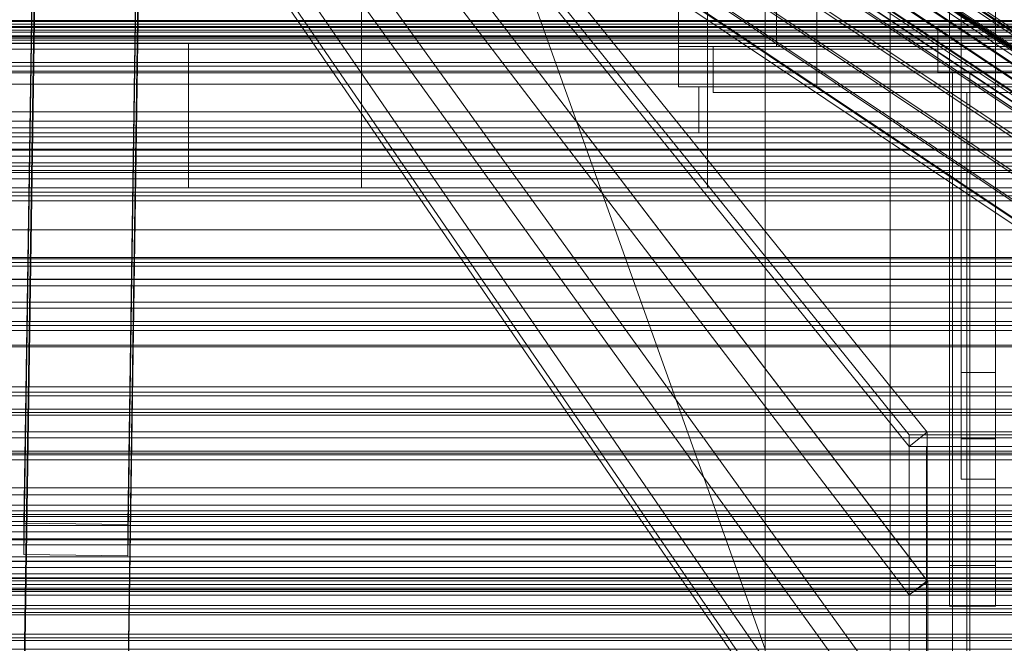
# Model space of a CAD drawing. Header units: millimetres. Extents: x -1970 to 61924, y -58230 to 6847.
# Tile 69 of 256: x -379 to -208, y -34899 to -34791. Entities that reach past the tile are written whole.
import ezdxf

# ---------------------------------------------------------------- set-up
doc = ezdxf.new("R2010")
doc.units = ezdxf.units.MM
for name, color, linetype, lineweight in [('COTAS_O', 1, 'Continuous', 0), ('COTAS_P', 1, 'Continuous', 0), ('frontal_C01', 7, 'Continuous', 0), ('frontal_C02', 7, 'Continuous', 0), ('frontal_C03', 7, 'Continuous', 0), ('frontal_C05', 7, 'Continuous', 0), ('frontal_dosificador', 7, 'Continuous', 0), ('frontal_mezcladora', 7, 'Continuous', 0), ('frontal_secador', 7, 'Continuous', 0), ('frontal_tolva-C01', 7, 'Continuous', 0)]:
    doc.layers.add(name, color=color, linetype=linetype, lineweight=lineweight)
doc.dimstyles.new('R19_100', dxfattribs={"dimtxt": 250, "dimasz": 150, "dimexe": 150, "dimexo": 80, "dimgap": 100, "dimtad": 1, "dimtih": 1, "dimtoh": 1, "dimdsep": 46, "dimcen": 0.09, "dimadec": 0, "dimazin": 0, "dimtfac": 1, "dimtdec": 4, "dimtofl": 0, "dimtmove": 0, "dimatfit": 3, "dimfxl": 1, "dimtolj": 1, "dimtzin": 0, "dimarcsym": 0})

# ---------------------------------------------------------------- blocks, each defined once
blk = doc.blocks.new('DIM_R26_43')
at = {"layer": 'COTAS_P'}
for p, q in [((-1750, -34600), (-1600, -34555)), ((2600, -34600), (2450, -34555)), ((-1750, -35500), (-1750, -34600)), ((-1750, -34600), (2600, -34600)), ((-1750, -34600), (-1600, -34645)), ((2600, -34600), (2450, -34645)), ((2600, -35500), (2600, -34600))]:
    blk.add_line(p, q, dxfattribs=at)
blk.add_text('4350 P', height=250, dxfattribs=at).set_placement((425, -34500))
blk = doc.blocks.new('DIM_R26_47')
at = {"layer": 'COTAS_P'}
for p, q in [((-850, -33400), (-150, -33400)), ((-150, -33400), (-195, -33550)), ((-150, -36000), (-150, -33400)), ((-150, -33400), (-105, -33550)), ((-150, -36000), (-195, -35850)), ((-150, -36000), (-105, -35850)), ((-850, -36000), (-150, -36000))]:
    blk.add_line(p, q, dxfattribs=at)
blk.add_text('2600 P', height=250, rotation=90, dxfattribs=at).set_placement((-250, -34700))
blk = doc.blocks.new('DIM_R26_48')
at = {"layer": 'COTAS_O'}
for p, q in [((-650, -33700), (50, -33700)), ((50, -33700), (5, -33850)), ((50, -34900), (50, -33700)), ((50, -33700), (95, -33850)), ((50, -34900), (5, -34750)), ((50, -34900), (95, -34750)), ((-650, -34900), (50, -34900))]:
    blk.add_line(p, q, dxfattribs=at)
blk.add_text('1200 O', height=250, rotation=90, dxfattribs=at).set_placement((-50, -34300))
blk = doc.blocks.new('DIM_R26_49')
at = {"layer": 'COTAS_O'}
for p, q in [((-650, -34200), (-500, -34155)), ((650, -34200), (500, -34155)), ((-650, -34900), (-650, -34200)), ((-650, -34200), (650, -34200)), ((-650, -34200), (-500, -34245)), ((650, -34200), (500, -34245)), ((650, -34900), (650, -34200))]:
    blk.add_line(p, q, dxfattribs=at)
blk.add_text('1300 O', height=250, dxfattribs=at).set_placement((0, -34100))
blk = doc.blocks.new('DIM_R26_54')
at = {"layer": 'COTAS_P'}
for p, q in [((-305, -34680), (395, -34680)), ((395, -34680), (350, -34830)), ((395, -36000), (395, -34680)), ((395, -34680), (440, -34830)), ((395, -36000), (350, -35850)), ((395, -36000), (440, -35850)), ((-305, -36000), (395, -36000))]:
    blk.add_line(p, q, dxfattribs=at)
blk.add_text('1320 P', height=250, rotation=90, dxfattribs=at).set_placement((295, -35340))

msp = doc.modelspace()

# ---------------------------------------------------------------- linework, layer by layer
at = {"layer": 'frontal_C01'}
for p, q in [((-250, -33373.251), (-250, -35948.844)), ((-250, -35953.656), (-250, -33378.064)), ((-378.512, -34878.148), (-375.644, -34683.038)), ((-357.646, -34683.283), (-360.514, -34878.394)), ((-378.512, -34883.541), (-375.644, -34688.43)), ((-360.514, -34883.786), (-357.646, -34688.676)), ((-359.326, -34690.82), (-175.016, -34815.155)), ((-355.584, -34692.251), (-171.275, -34816.586)), ((-359.83, -34693.275), (-175.521, -34817.61)), ((-357.893, -34694.016), (-173.584, -34818.351)), ((-359.341, -34694.365), (-175.032, -34818.7)), ((-228.298, -34716.493), (-228.298, -34979.106)), ((-228.298, -34984.887), (-228.298, -34722.274)), ((-425, -34873.219), (425, -34873.219)), ((-360.514, -34878.394), (-378.512, -34878.148)), ((-378.512, -34878.148), (-378.512, -34883.541)), ((-360.514, -34883.786), (-360.514, -34878.394)), ((-378.512, -34883.541), (-360.514, -34883.786)), ((425, -34884.775), (-425, -34884.775)), ((425, -34886.916), (-425, -34886.916)), ((-425, -34898.471), (425, -34898.471))]:
    msp.add_line(p, q, dxfattribs=at)
at = {"layer": 'frontal_C02'}
for p, q in [((-250, -32921.727), (-250, -35767.183)), ((-250, -35771.953), (-250, -32926.497)), ((-146.196, -34833.75), (-359.995, -34690.774)), ((-357.434, -34692.262), (-143.635, -34835.238)), ((-361.332, -34692.687), (-147.533, -34835.662)), ((-362.578, -34694.652), (-148.779, -34837.627)), ((-358.68, -34694.227), (-144.881, -34837.202)), ((-363.648, -34696.535), (-149.85, -34839.51)), ((-360.017, -34696.139), (-146.218, -34839.115)), ((-364.471, -34698.209), (-150.672, -34841.184)), ((-362.596, -34699.298), (-148.798, -34842.273)), ((-361.352, -34697.869), (-147.554, -34840.844)), ((-365.168, -34700.492), (-151.369, -34843.468)), ((-364.995, -34700.947), (-151.196, -34843.922)), ((-364.989, -34699.558), (-151.191, -34842.534)), ((-364.482, -34700.891), (-150.683, -34843.866)), ((-363.664, -34700.329), (-149.865, -34843.304)), ((-349.002, -34701.144), (-164.693, -34824.398)), ((-341.52, -34705.491), (-157.211, -34828.745)), ((-352.519, -34706.689), (-168.21, -34829.943)), ((-345.291, -34710.888), (-160.982, -34834.142)), ((-378.512, -34906.121), (-375.644, -34712.717)), ((-357.646, -34712.96), (-360.514, -34906.365)), ((-355.541, -34712.004), (-171.232, -34835.259)), ((-349.061, -34715.769), (-164.752, -34839.023)), ((-357.863, -34716.728), (-173.554, -34839.982)), ((-378.512, -34912.083), (-375.644, -34718.678)), ((-360.514, -34912.326), (-357.646, -34718.921)), ((-359.326, -34720.537), (-175.016, -34843.792)), ((-352.572, -34719.801), (-168.263, -34843.056)), ((-359.83, -34723.173), (-175.521, -34846.427)), ((-355.584, -34722.71), (-171.275, -34845.965)), ((-359.341, -34724.456), (-175.032, -34847.71)), ((-357.893, -34724.298), (-173.584, -34847.553)), ((-228.298, -34746.19), (-228.298, -35036.685)), ((-228.298, -35042.415), (-228.298, -34751.921)), ((430, -34827.309), (-430, -34827.309)), ((430, -34832.309), (-430, -34832.309))]:
    msp.add_line(p, q, dxfattribs=at)
at = {"layer": 'frontal_C03'}
for p, q in [((-1268, -34791.186), (1268, -34791.186)), ((1250, -34791.003), (-1250, -34791.003)), ((-1268, -34791.635), (1268, -34791.635)), ((-1268, -34792.681), (1268, -34792.681)), ((-1268, -34792.999), (1268, -34792.999)), ((-1250, -34792.06), (1250, -34792.06)), ((-1250, -34792.237), (1250, -34792.237)), ((-1268, -34793.656), (1268, -34793.656)), ((-1268, -34793.821), (1268, -34793.821)), ((-1268, -34794.045), (1268, -34794.045)), ((-1250, -34794.418), (1250, -34794.418)), ((1250, -34794.912), (-1250, -34794.912)), ((1250, -34795.969), (-1250, -34795.969)), ((1250, -34798.277), (-1250, -34798.277)), ((1250, -34798.93), (-1250, -34798.93)), ((1250, -34799.812), (-1250, -34799.812)), ((-1250, -34800.063), (1250, -34800.063)), ((-1250, -34802.018), (1250, -34802.018)), ((-1250, -34806.865), (1250, -34806.865)), ((-1250, -34808.462), (1250, -34808.462)), ((1250, -34809.618), (-1250, -34809.618)), ((1250, -34810.499), (-1250, -34810.499)), ((1250, -34811.153), (-1250, -34811.153)), ((-1250, -34812.182), (1250, -34812.182)), ((-1250, -34813.311), (1250, -34813.311)), ((1250, -34813.46), (-1250, -34813.46)), ((-1250, -34814.517), (1250, -34814.517)), ((-1250, -34815.649), (1250, -34815.649)), ((-1250, -34816.233), (1250, -34816.233)), ((-1250, -34817.031), (1250, -34817.031)), ((1250, -34817.37), (-1250, -34817.37)), ((1250, -34818.427), (-1250, -34818.427)), ((1250, -34820.734), (-1250, -34820.734)), ((1250, -34821.388), (-1250, -34821.388)), ((1250, -34822.269), (-1250, -34822.269)), ((1250, -34832.076), (-1250, -34832.076)), ((1250, -34832.957), (-1250, -34832.957)), ((1250, -34833.61), (-1250, -34833.61)), ((-1500, -34835.865), (1500, -34835.865)), ((1250, -34835.918), (-1250, -34835.918)), ((-1250, -34836.975), (1250, -34836.975)), ((1250, -34839.827), (-1250, -34839.827)), ((1250, -34840.885), (-1250, -34840.885)), ((1250, -34843.192), (-1250, -34843.192)), ((1250, -34843.845), (-1250, -34843.845)), ((1250, -34844.727), (-1250, -34844.727)), ((1500, -34847.273), (-1500, -34847.273)), ((1500, -34847.558), (-1500, -34847.558)), ((1250, -34854.533), (-1250, -34854.533)), ((1250, -34855.415), (-1250, -34855.415)), ((1250, -34856.068), (-1250, -34856.068)), ((-1500, -34858.967), (1500, -34858.967)), ((1250, -34858.375), (-1250, -34858.375)), ((-1250, -34859.433), (1250, -34859.433)), ((1250, -34862.285), (-1250, -34862.285)), ((1250, -34863.342), (-1250, -34863.342)), ((1250, -34865.65), (-1250, -34865.65)), ((1250, -34866.303), (-1250, -34866.303)), ((1250, -34867.184), (-1250, -34867.184)), ((1250, -34876.991), (-1250, -34876.991)), ((1250, -34877.872), (-1250, -34877.872)), ((1250, -34878.526), (-1250, -34878.526)), ((1250, -34880.833), (-1250, -34880.833)), ((-1250, -34881.89), (1250, -34881.89)), ((1250, -34884.742), (-1250, -34884.742)), ((1250, -34885.8), (-1250, -34885.8)), ((1250, -34888.107), (-1250, -34888.107)), ((1250, -34888.761), (-1250, -34888.761)), ((1250, -34889.642), (-1250, -34889.642))]:
    msp.add_line(p, q, dxfattribs=at)
at = {"layer": 'frontal_C05'}
for p, q in [((-210, -34792), (-210, -34717)), ((-218, -34803.5), (-218, -34735.5)), ((-210, -34803.5), (-210, -34735.5)), ((-265, -34742.5), (-265, -34802.5)), ((-241, -34742.5), (-241, -34802.5)), ((-218, -34810.5), (-218, -34742.5)), ((-210, -34810.5), (-210, -34742.5)), ((-265, -34745.5), (-265, -34795.5)), ((-241, -34745.5), (-241, -34795.5)), ((-248, -34795.5), (-248, -34779.5)), ((-210, -34795.5), (-210, -34779.5)), ((-216, -34852), (-216, -34787)), ((-210, -34852), (-210, -34787)), ((-220, -34800), (-220, -34792)), ((-220, -34792), (-175, -34792)), ((-210, -34792), (-185, -34792)), ((-265, -34795.5), (-241, -34795.5)), ((-199, -34795.5), (-259, -34795.5)), ((-259, -34795.5), (-259, -34802.5)), ((-259, -34803.5), (-259, -34795.5)), ((-248, -34795.5), (-210, -34795.5)), ((-235.468, -34795.5), (-235.492, -34795.5)), ((-235.427, -34795.5), (-235.468, -34795.5)), ((-235.43, -34795.5), (-235.375, -34795.5)), ((-235.371, -34795.5), (-235.427, -34795.5)), ((-235.375, -34795.5), (-235.305, -34795.5)), ((-235.299, -34795.5), (-235.371, -34795.5)), ((-235.305, -34795.5), (-235.22, -34795.5)), ((-235.211, -34795.5), (-235.299, -34795.5)), ((-235.22, -34795.5), (-235.12, -34795.5)), ((-235.108, -34795.5), (-235.211, -34795.5)), ((-235.12, -34795.5), (-235.005, -34795.5)), ((-234.99, -34795.5), (-235.108, -34795.5)), ((-235.005, -34795.5), (-234.876, -34795.5)), ((-234.856, -34795.5), (-234.99, -34795.5)), ((-234.876, -34795.5), (-234.732, -34795.5)), ((-234.708, -34795.5), (-234.856, -34795.5)), ((-234.732, -34795.5), (-234.575, -34795.5)), ((-234.546, -34795.5), (-234.708, -34795.5)), ((-234.575, -34795.5), (-234.405, -34795.5)), ((-234.371, -34795.5), (-234.546, -34795.5)), ((-234.485, -34795.5), (-234.498, -34795.5)), ((-234.457, -34795.5), (-234.485, -34795.5)), ((-234.416, -34795.5), (-234.457, -34795.5)), ((-234.362, -34795.5), (-234.416, -34795.5)), ((-234.405, -34795.5), (-234.221, -34795.5)), ((-234.181, -34795.5), (-234.371, -34795.5)), ((-234.294, -34795.5), (-234.362, -34795.5)), ((-234.214, -34795.5), (-234.294, -34795.5)), ((-234.221, -34795.5), (-234.025, -34795.5)), ((-234.12, -34795.5), (-234.214, -34795.5)), ((-233.979, -34795.5), (-234.181, -34795.5)), ((-234.013, -34795.5), (-234.12, -34795.5)), ((-234.025, -34795.5), (-233.816, -34795.5)), ((-233.894, -34795.5), (-234.013, -34795.5)), ((-233.765, -34795.5), (-233.979, -34795.5)), ((-233.763, -34795.5), (-233.894, -34795.5)), ((-233.816, -34795.5), (-233.596, -34795.5)), ((-233.539, -34795.5), (-233.765, -34795.5)), ((-233.62, -34795.5), (-233.763, -34795.5)), ((-233.466, -34795.5), (-233.62, -34795.5)), ((-233.596, -34795.5), (-233.365, -34795.5)), ((-233.301, -34795.5), (-233.539, -34795.5)), ((-233.3, -34795.5), (-233.466, -34795.5)), ((-233.365, -34795.5), (-233.124, -34795.5)), ((-233.053, -34795.5), (-233.301, -34795.5)), ((-233.124, -34795.5), (-233.3, -34795.5)), ((-232.937, -34795.5), (-233.124, -34795.5)), ((-233.124, -34795.5), (-232.872, -34795.5)), ((-232.794, -34795.5), (-233.053, -34795.5)), ((-232.741, -34795.5), (-232.937, -34795.5)), ((-232.872, -34795.5), (-232.611, -34795.5)), ((-232.527, -34795.5), (-232.794, -34795.5)), ((-232.535, -34795.5), (-232.741, -34795.5)), ((-232.611, -34795.5), (-232.342, -34795.5)), ((-232.321, -34795.5), (-232.535, -34795.5)), ((-232.25, -34795.5), (-232.527, -34795.5)), ((-232.342, -34795.5), (-232.064, -34795.5)), ((-232.098, -34795.5), (-232.321, -34795.5)), ((-231.965, -34795.5), (-232.25, -34795.5)), ((-231.868, -34795.5), (-232.098, -34795.5)), ((-232.064, -34795.5), (-231.779, -34795.5)), ((-231.673, -34795.5), (-231.965, -34795.5)), ((-231.63, -34795.5), (-231.868, -34795.5)), ((-231.779, -34795.5), (-231.487, -34795.5)), ((-231.375, -34795.5), (-231.673, -34795.5)), ((-231.386, -34795.5), (-231.63, -34795.5)), ((-231.487, -34795.5), (-231.19, -34795.5)), ((-231.136, -34795.5), (-231.386, -34795.5)), ((-231.07, -34795.5), (-231.375, -34795.5)), ((-231.19, -34795.5), (-230.887, -34795.5)), ((-230.881, -34795.5), (-231.136, -34795.5)), ((-230.76, -34795.5), (-231.07, -34795.5)), ((-230.887, -34795.5), (-230.579, -34795.5)), ((-230.621, -34795.5), (-230.881, -34795.5)), ((-230.446, -34795.5), (-230.76, -34795.5)), ((-230.357, -34795.5), (-230.621, -34795.5)), ((-230.579, -34795.5), (-230.268, -34795.5)), ((-230.129, -34795.5), (-230.446, -34795.5)), ((-230.09, -34795.5), (-230.357, -34795.5)), ((-230.268, -34795.5), (-229.954, -34795.5)), ((-229.808, -34795.5), (-230.129, -34795.5)), ((-229.82, -34795.5), (-230.09, -34795.5)), ((-229.954, -34795.5), (-229.637, -34795.5)), ((-229.548, -34795.5), (-229.82, -34795.5)), ((-229.486, -34795.5), (-229.808, -34795.5)), ((-229.637, -34795.5), (-229.319, -34795.5)), ((-229.274, -34795.5), (-229.548, -34795.5)), ((-229.162, -34795.5), (-229.486, -34795.5)), ((-229.319, -34795.5), (-229, -34795.5)), ((-229, -34795.5), (-229.274, -34795.5)), ((-228.838, -34795.5), (-229.162, -34795.5)), ((-229, -34795.5), (-228.726, -34795.5)), ((-229, -34795.5), (-228.681, -34795.5)), ((-228.514, -34795.5), (-228.838, -34795.5)), ((-228.452, -34795.5), (-228.726, -34795.5)), ((-228.681, -34795.5), (-228.363, -34795.5)), ((-228.192, -34795.5), (-228.514, -34795.5)), ((-228.18, -34795.5), (-228.452, -34795.5)), ((-228.363, -34795.5), (-228.046, -34795.5)), ((-227.871, -34795.5), (-228.192, -34795.5)), ((-227.91, -34795.5), (-228.18, -34795.5)), ((-228.046, -34795.5), (-227.732, -34795.5)), ((-227.643, -34795.5), (-227.91, -34795.5)), ((-227.554, -34795.5), (-227.871, -34795.5)), ((-227.732, -34795.5), (-227.421, -34795.5)), ((-227.379, -34795.5), (-227.643, -34795.5)), ((-227.24, -34795.5), (-227.554, -34795.5)), ((-227.421, -34795.5), (-227.113, -34795.5)), ((-227.119, -34795.5), (-227.379, -34795.5)), ((-226.93, -34795.5), (-227.24, -34795.5)), ((-226.864, -34795.5), (-227.119, -34795.5)), ((-227.113, -34795.5), (-226.81, -34795.5)), ((-226.625, -34795.5), (-226.93, -34795.5)), ((-226.614, -34795.5), (-226.864, -34795.5)), ((-226.81, -34795.5), (-226.513, -34795.5)), ((-226.327, -34795.5), (-226.625, -34795.5)), ((-226.37, -34795.5), (-226.614, -34795.5)), ((-226.513, -34795.5), (-226.221, -34795.5)), ((-226.132, -34795.5), (-226.37, -34795.5)), ((-226.035, -34795.5), (-226.327, -34795.5)), ((-226.221, -34795.5), (-225.936, -34795.5)), ((-225.902, -34795.5), (-226.132, -34795.5)), ((-225.75, -34795.5), (-226.035, -34795.5)), ((-225.936, -34795.5), (-225.658, -34795.5)), ((-225.679, -34795.5), (-225.902, -34795.5)), ((-225.473, -34795.5), (-225.75, -34795.5)), ((-225.465, -34795.5), (-225.679, -34795.5)), ((-225.658, -34795.5), (-225.389, -34795.5)), ((-225.206, -34795.5), (-225.473, -34795.5)), ((-225.259, -34795.5), (-225.465, -34795.5)), ((-225.389, -34795.5), (-225.128, -34795.5)), ((-225.063, -34795.5), (-225.259, -34795.5)), ((-224.947, -34795.5), (-225.206, -34795.5)), ((-225.128, -34795.5), (-224.876, -34795.5)), ((-224.876, -34795.5), (-225.063, -34795.5)), ((-224.699, -34795.5), (-224.947, -34795.5)), ((-224.7, -34795.5), (-224.876, -34795.5)), ((-224.876, -34795.5), (-224.635, -34795.5)), ((-224.534, -34795.5), (-224.7, -34795.5)), ((-224.461, -34795.5), (-224.699, -34795.5)), ((-224.635, -34795.5), (-224.404, -34795.5)), ((-224.38, -34795.5), (-224.534, -34795.5)), ((-224.235, -34795.5), (-224.461, -34795.5)), ((-224.404, -34795.5), (-224.184, -34795.5)), ((-224.237, -34795.5), (-224.38, -34795.5)), ((-224.106, -34795.5), (-224.237, -34795.5)), ((-224.021, -34795.5), (-224.235, -34795.5)), ((-224.184, -34795.5), (-223.975, -34795.5)), ((-223.987, -34795.5), (-224.106, -34795.5)), ((-223.819, -34795.5), (-224.021, -34795.5)), ((-223.88, -34795.5), (-223.987, -34795.5)), ((-223.975, -34795.5), (-223.779, -34795.5)), ((-223.786, -34795.5), (-223.88, -34795.5)), ((-223.629, -34795.5), (-223.819, -34795.5)), ((-223.706, -34795.5), (-223.786, -34795.5)), ((-223.779, -34795.5), (-223.595, -34795.5)), ((-223.638, -34795.5), (-223.706, -34795.5)), ((-223.584, -34795.5), (-223.638, -34795.5)), ((-223.454, -34795.5), (-223.629, -34795.5)), ((-223.595, -34795.5), (-223.425, -34795.5)), ((-223.543, -34795.5), (-223.584, -34795.5)), ((-223.515, -34795.5), (-223.543, -34795.5)), ((-223.502, -34795.5), (-223.515, -34795.5)), ((-223.292, -34795.5), (-223.454, -34795.5)), ((-223.425, -34795.5), (-223.268, -34795.5)), ((-223.144, -34795.5), (-223.292, -34795.5)), ((-223.268, -34795.5), (-223.124, -34795.5)), ((-223.01, -34795.5), (-223.144, -34795.5)), ((-223.124, -34795.5), (-222.995, -34795.5)), ((-222.892, -34795.5), (-223.01, -34795.5)), ((-222.995, -34795.5), (-222.88, -34795.5)), ((-222.789, -34795.5), (-222.892, -34795.5)), ((-222.88, -34795.5), (-222.78, -34795.5)), ((-222.701, -34795.5), (-222.789, -34795.5)), ((-222.78, -34795.5), (-222.695, -34795.5)), ((-222.629, -34795.5), (-222.701, -34795.5)), ((-222.695, -34795.5), (-222.625, -34795.5)), ((-222.573, -34795.5), (-222.629, -34795.5)), ((-222.625, -34795.5), (-222.57, -34795.5)), ((-222.532, -34795.5), (-222.573, -34795.5)), ((-222.508, -34795.5), (-222.532, -34795.5)), ((-220, -34800), (-175, -34800)), ((-217.5, -35992), (-217.5, -34800)), ((-217.5, -34800), (-177.5, -34800)), ((-214.5, -34800), (-180.5, -34800)), ((-214.5, -34800), (-214.5, -35992)), ((-265, -34802.5), (-241, -34802.5)), ((-196.5, -34802.5), (-261.5, -34802.5)), ((-261.5, -34802.5), (-261.5, -34810.5)), ((-259, -34802.5), (-199, -34802.5)), ((-234.485, -34802.5), (-234.498, -34802.5)), ((-234.474, -34802.5), (-234.493, -34802.5)), ((-234.457, -34802.5), (-234.485, -34802.5)), ((-234.44, -34802.5), (-234.474, -34802.5)), ((-234.416, -34802.5), (-234.457, -34802.5)), ((-234.394, -34802.5), (-234.44, -34802.5)), ((-234.362, -34802.5), (-234.416, -34802.5)), ((-234.335, -34802.5), (-234.394, -34802.5)), ((-234.391, -34802.5), (-234.33, -34802.5)), ((-234.294, -34802.5), (-234.362, -34802.5)), ((-234.263, -34802.5), (-234.335, -34802.5)), ((-234.33, -34802.5), (-234.256, -34802.5)), ((-234.214, -34802.5), (-234.294, -34802.5)), ((-234.178, -34802.5), (-234.263, -34802.5)), ((-234.256, -34802.5), (-234.168, -34802.5)), ((-234.12, -34802.5), (-234.214, -34802.5)), ((-234.081, -34802.5), (-234.178, -34802.5)), ((-234.168, -34802.5), (-234.068, -34802.5)), ((-234.013, -34802.5), (-234.12, -34802.5)), ((-233.972, -34802.5), (-234.081, -34802.5)), ((-234.068, -34802.5), (-233.955, -34802.5)), ((-233.894, -34802.5), (-234.013, -34802.5)), ((-233.851, -34802.5), (-233.972, -34802.5)), ((-233.955, -34802.5), (-233.83, -34802.5)), ((-233.763, -34802.5), (-233.894, -34802.5)), ((-233.718, -34802.5), (-233.851, -34802.5)), ((-233.83, -34802.5), (-233.693, -34802.5)), ((-233.62, -34802.5), (-233.763, -34802.5)), ((-233.573, -34802.5), (-233.718, -34802.5)), ((-233.693, -34802.5), (-233.544, -34802.5)), ((-233.466, -34802.5), (-233.62, -34802.5)), ((-233.418, -34802.5), (-233.573, -34802.5)), ((-233.544, -34802.5), (-233.384, -34802.5)), ((-233.3, -34802.5), (-233.466, -34802.5)), ((-233.252, -34802.5), (-233.418, -34802.5)), ((-233.384, -34802.5), (-233.213, -34802.5)), ((-233.124, -34802.5), (-233.3, -34802.5)), ((-233.075, -34802.5), (-233.252, -34802.5)), ((-233.213, -34802.5), (-233.032, -34802.5)), ((-232.937, -34802.5), (-233.124, -34802.5)), ((-232.889, -34802.5), (-233.075, -34802.5)), ((-233.032, -34802.5), (-232.84, -34802.5)), ((-232.741, -34802.5), (-232.937, -34802.5)), ((-232.694, -34802.5), (-232.889, -34802.5)), ((-232.84, -34802.5), (-232.639, -34802.5)), ((-232.535, -34802.5), (-232.741, -34802.5)), ((-232.489, -34802.5), (-232.694, -34802.5)), ((-232.639, -34802.5), (-232.429, -34802.5)), ((-232.321, -34802.5), (-232.535, -34802.5)), ((-232.276, -34802.5), (-232.489, -34802.5)), ((-232.429, -34802.5), (-232.211, -34802.5)), ((-232.098, -34802.5), (-232.321, -34802.5)), ((-232.056, -34802.5), (-232.276, -34802.5)), ((-232.211, -34802.5), (-231.984, -34802.5)), ((-231.868, -34802.5), (-232.098, -34802.5)), ((-231.828, -34802.5), (-232.056, -34802.5)), ((-231.984, -34802.5), (-231.75, -34802.5)), ((-231.63, -34802.5), (-231.868, -34802.5)), ((-231.593, -34802.5), (-231.828, -34802.5)), ((-231.75, -34802.5), (-231.509, -34802.5)), ((-231.386, -34802.5), (-231.63, -34802.5)), ((-231.352, -34802.5), (-231.593, -34802.5)), ((-231.509, -34802.5), (-231.262, -34802.5)), ((-231.136, -34802.5), (-231.386, -34802.5)), ((-231.105, -34802.5), (-231.352, -34802.5)), ((-231.262, -34802.5), (-231.009, -34802.5)), ((-230.881, -34802.5), (-231.136, -34802.5)), ((-230.853, -34802.5), (-231.105, -34802.5)), ((-231.009, -34802.5), (-230.752, -34802.5)), ((-230.621, -34802.5), (-230.881, -34802.5)), ((-230.597, -34802.5), (-230.853, -34802.5)), ((-230.752, -34802.5), (-230.49, -34802.5)), ((-230.357, -34802.5), (-230.621, -34802.5)), ((-230.336, -34802.5), (-230.597, -34802.5)), ((-230.49, -34802.5), (-230.224, -34802.5)), ((-230.09, -34802.5), (-230.357, -34802.5)), ((-230.073, -34802.5), (-230.336, -34802.5)), ((-230.224, -34802.5), (-229.955, -34802.5)), ((-229.82, -34802.5), (-230.09, -34802.5)), ((-229.807, -34802.5), (-230.073, -34802.5)), ((-229.955, -34802.5), (-229.684, -34802.5)), ((-229.548, -34802.5), (-229.82, -34802.5)), ((-229.539, -34802.5), (-229.807, -34802.5)), ((-229.684, -34802.5), (-229.411, -34802.5)), ((-229.274, -34802.5), (-229.548, -34802.5)), ((-229.27, -34802.5), (-229.539, -34802.5)), ((-229.411, -34802.5), (-229.137, -34802.5)), ((-229, -34802.5), (-229.27, -34802.5)), ((-229.137, -34802.5), (-228.863, -34802.5)), ((-229, -34802.5), (-228.73, -34802.5)), ((-228.863, -34802.5), (-228.589, -34802.5)), ((-228.461, -34802.5), (-228.73, -34802.5)), ((-228.452, -34802.5), (-228.726, -34802.5)), ((-228.589, -34802.5), (-228.316, -34802.5)), ((-228.193, -34802.5), (-228.461, -34802.5)), ((-228.18, -34802.5), (-228.452, -34802.5)), ((-228.316, -34802.5), (-228.045, -34802.5)), ((-227.927, -34802.5), (-228.193, -34802.5)), ((-227.91, -34802.5), (-228.18, -34802.5)), ((-228.045, -34802.5), (-227.776, -34802.5)), ((-227.664, -34802.5), (-227.927, -34802.5)), ((-227.643, -34802.5), (-227.91, -34802.5)), ((-227.776, -34802.5), (-227.51, -34802.5)), ((-227.403, -34802.5), (-227.664, -34802.5)), ((-227.379, -34802.5), (-227.643, -34802.5)), ((-227.51, -34802.5), (-227.248, -34802.5)), ((-227.147, -34802.5), (-227.403, -34802.5)), ((-227.119, -34802.5), (-227.379, -34802.5)), ((-227.248, -34802.5), (-226.991, -34802.5)), ((-226.895, -34802.5), (-227.147, -34802.5)), ((-226.864, -34802.5), (-227.119, -34802.5)), ((-226.991, -34802.5), (-226.738, -34802.5)), ((-226.648, -34802.5), (-226.895, -34802.5)), ((-226.614, -34802.5), (-226.864, -34802.5)), ((-226.738, -34802.5), (-226.491, -34802.5)), ((-226.407, -34802.5), (-226.648, -34802.5)), ((-226.37, -34802.5), (-226.614, -34802.5)), ((-226.491, -34802.5), (-226.25, -34802.5)), ((-226.172, -34802.5), (-226.407, -34802.5)), ((-226.132, -34802.5), (-226.37, -34802.5)), ((-226.25, -34802.5), (-226.016, -34802.5)), ((-225.944, -34802.5), (-226.172, -34802.5)), ((-225.902, -34802.5), (-226.132, -34802.5)), ((-226.016, -34802.5), (-225.789, -34802.5)), ((-225.724, -34802.5), (-225.944, -34802.5)), ((-225.679, -34802.5), (-225.902, -34802.5)), ((-225.789, -34802.5), (-225.571, -34802.5)), ((-225.511, -34802.5), (-225.724, -34802.5)), ((-225.465, -34802.5), (-225.679, -34802.5)), ((-225.571, -34802.5), (-225.361, -34802.5)), ((-225.306, -34802.5), (-225.511, -34802.5)), ((-225.259, -34802.5), (-225.465, -34802.5)), ((-225.361, -34802.5), (-225.16, -34802.5)), ((-225.111, -34802.5), (-225.306, -34802.5)), ((-225.063, -34802.5), (-225.259, -34802.5)), ((-225.16, -34802.5), (-224.968, -34802.5)), ((-224.925, -34802.5), (-225.111, -34802.5)), ((-224.876, -34802.5), (-225.063, -34802.5)), ((-224.968, -34802.5), (-224.787, -34802.5)), ((-224.748, -34802.5), (-224.925, -34802.5)), ((-224.7, -34802.5), (-224.876, -34802.5)), ((-224.787, -34802.5), (-224.616, -34802.5)), ((-224.582, -34802.5), (-224.748, -34802.5)), ((-224.534, -34802.5), (-224.7, -34802.5)), ((-224.616, -34802.5), (-224.456, -34802.5)), ((-224.427, -34802.5), (-224.582, -34802.5)), ((-224.38, -34802.5), (-224.534, -34802.5)), ((-224.456, -34802.5), (-224.307, -34802.5)), ((-224.282, -34802.5), (-224.427, -34802.5)), ((-224.237, -34802.5), (-224.38, -34802.5)), ((-224.307, -34802.5), (-224.17, -34802.5)), ((-224.149, -34802.5), (-224.282, -34802.5)), ((-224.106, -34802.5), (-224.237, -34802.5)), ((-224.17, -34802.5), (-224.045, -34802.5)), ((-224.028, -34802.5), (-224.149, -34802.5)), ((-223.987, -34802.5), (-224.106, -34802.5)), ((-224.045, -34802.5), (-223.932, -34802.5)), ((-223.919, -34802.5), (-224.028, -34802.5)), ((-223.88, -34802.5), (-223.987, -34802.5)), ((-223.932, -34802.5), (-223.832, -34802.5)), ((-223.822, -34802.5), (-223.919, -34802.5)), ((-223.786, -34802.5), (-223.88, -34802.5)), ((-223.832, -34802.5), (-223.744, -34802.5)), ((-223.737, -34802.5), (-223.822, -34802.5)), ((-223.706, -34802.5), (-223.786, -34802.5)), ((-223.744, -34802.5), (-223.67, -34802.5)), ((-223.665, -34802.5), (-223.737, -34802.5)), ((-223.638, -34802.5), (-223.706, -34802.5)), ((-223.67, -34802.5), (-223.609, -34802.5)), ((-223.606, -34802.5), (-223.665, -34802.5)), ((-223.584, -34802.5), (-223.638, -34802.5)), ((-223.56, -34802.5), (-223.606, -34802.5)), ((-223.543, -34802.5), (-223.584, -34802.5)), ((-223.526, -34802.5), (-223.56, -34802.5)), ((-223.515, -34802.5), (-223.543, -34802.5)), ((-223.507, -34802.5), (-223.526, -34802.5)), ((-223.502, -34802.5), (-223.515, -34802.5)), ((-259, -34803.5), (-199, -34803.5)), ((-250, -34803.5), (-215, -34803.5)), ((-250, -34992), (-250, -34803.5)), ((-234.485, -34803.5), (-234.498, -34803.5)), ((-234.457, -34803.5), (-234.485, -34803.5)), ((-234.416, -34803.5), (-234.457, -34803.5)), ((-234.362, -34803.5), (-234.416, -34803.5)), ((-234.294, -34803.5), (-234.362, -34803.5)), ((-234.214, -34803.5), (-234.294, -34803.5)), ((-234.12, -34803.5), (-234.214, -34803.5)), ((-234.013, -34803.5), (-234.12, -34803.5)), ((-233.894, -34803.5), (-234.013, -34803.5)), ((-233.763, -34803.5), (-233.894, -34803.5)), ((-233.62, -34803.5), (-233.763, -34803.5)), ((-233.466, -34803.5), (-233.62, -34803.5)), ((-233.3, -34803.5), (-233.466, -34803.5)), ((-233.124, -34803.5), (-233.3, -34803.5)), ((-232.937, -34803.5), (-233.124, -34803.5)), ((-232.741, -34803.5), (-232.937, -34803.5)), ((-232.535, -34803.5), (-232.741, -34803.5)), ((-232.321, -34803.5), (-232.535, -34803.5)), ((-232.098, -34803.5), (-232.321, -34803.5)), ((-231.868, -34803.5), (-232.098, -34803.5)), ((-231.63, -34803.5), (-231.868, -34803.5)), ((-231.386, -34803.5), (-231.63, -34803.5)), ((-231.136, -34803.5), (-231.386, -34803.5)), ((-230.881, -34803.5), (-231.136, -34803.5)), ((-230.621, -34803.5), (-230.881, -34803.5)), ((-230.357, -34803.5), (-230.621, -34803.5)), ((-230.09, -34803.5), (-230.357, -34803.5)), ((-229.82, -34803.5), (-230.09, -34803.5)), ((-229.548, -34803.5), (-229.82, -34803.5)), ((-229.274, -34803.5), (-229.548, -34803.5)), ((-229, -34803.5), (-229.274, -34803.5)), ((-228.726, -34803.5), (-229, -34803.5)), ((-228.452, -34803.5), (-228.726, -34803.5)), ((-228.18, -34803.5), (-228.452, -34803.5)), ((-227.91, -34803.5), (-228.18, -34803.5)), ((-227.643, -34803.5), (-227.91, -34803.5)), ((-227.379, -34803.5), (-227.643, -34803.5)), ((-227.119, -34803.5), (-227.379, -34803.5)), ((-226.864, -34803.5), (-227.119, -34803.5)), ((-226.614, -34803.5), (-226.864, -34803.5)), ((-226.37, -34803.5), (-226.614, -34803.5)), ((-226.132, -34803.5), (-226.37, -34803.5)), ((-225.902, -34803.5), (-226.132, -34803.5)), ((-225.679, -34803.5), (-225.902, -34803.5)), ((-225.465, -34803.5), (-225.679, -34803.5)), ((-225.259, -34803.5), (-225.465, -34803.5)), ((-225.063, -34803.5), (-225.259, -34803.5)), ((-224.876, -34803.5), (-225.063, -34803.5)), ((-224.7, -34803.5), (-224.876, -34803.5)), ((-224.534, -34803.5), (-224.7, -34803.5)), ((-224.38, -34803.5), (-224.534, -34803.5)), ((-224.237, -34803.5), (-224.38, -34803.5)), ((-224.106, -34803.5), (-224.237, -34803.5)), ((-223.987, -34803.5), (-224.106, -34803.5)), ((-223.88, -34803.5), (-223.987, -34803.5)), ((-223.786, -34803.5), (-223.88, -34803.5)), ((-223.706, -34803.5), (-223.786, -34803.5)), ((-223.638, -34803.5), (-223.706, -34803.5)), ((-223.584, -34803.5), (-223.638, -34803.5)), ((-223.543, -34803.5), (-223.584, -34803.5)), ((-223.515, -34803.5), (-223.543, -34803.5)), ((-223.502, -34803.5), (-223.515, -34803.5)), ((-218, -34885.5), (-218, -34803.5)), ((-218, -34803.5), (-210, -34803.5)), ((-216, -34803.5), (-210, -34803.5)), ((-216, -34803.5), (-216, -34863.5)), ((-215, -34992), (-215, -34803.5)), ((-210, -34885.5), (-210, -34803.5)), ((-210, -34803.5), (-210, -34863.5)), ((-261.5, -34810.5), (-196.5, -34810.5)), ((-234.474, -34810.5), (-234.493, -34810.5)), ((-234.44, -34810.5), (-234.474, -34810.5)), ((-234.394, -34810.5), (-234.44, -34810.5)), ((-234.335, -34810.5), (-234.394, -34810.5)), ((-234.391, -34810.5), (-234.33, -34810.5)), ((-234.263, -34810.5), (-234.335, -34810.5)), ((-234.33, -34810.5), (-234.256, -34810.5)), ((-234.178, -34810.5), (-234.263, -34810.5)), ((-234.256, -34810.5), (-234.168, -34810.5)), ((-234.081, -34810.5), (-234.178, -34810.5)), ((-234.168, -34810.5), (-234.068, -34810.5)), ((-233.972, -34810.5), (-234.081, -34810.5)), ((-234.068, -34810.5), (-233.955, -34810.5)), ((-233.851, -34810.5), (-233.972, -34810.5)), ((-233.955, -34810.5), (-233.83, -34810.5)), ((-233.718, -34810.5), (-233.851, -34810.5)), ((-233.83, -34810.5), (-233.693, -34810.5)), ((-233.573, -34810.5), (-233.718, -34810.5)), ((-233.693, -34810.5), (-233.544, -34810.5)), ((-233.418, -34810.5), (-233.573, -34810.5)), ((-233.544, -34810.5), (-233.384, -34810.5)), ((-233.252, -34810.5), (-233.418, -34810.5)), ((-233.384, -34810.5), (-233.213, -34810.5)), ((-233.075, -34810.5), (-233.252, -34810.5)), ((-233.213, -34810.5), (-233.032, -34810.5)), ((-232.889, -34810.5), (-233.075, -34810.5)), ((-233.032, -34810.5), (-232.84, -34810.5)), ((-232.694, -34810.5), (-232.889, -34810.5)), ((-232.84, -34810.5), (-232.639, -34810.5)), ((-232.489, -34810.5), (-232.694, -34810.5)), ((-232.639, -34810.5), (-232.429, -34810.5)), ((-232.276, -34810.5), (-232.489, -34810.5)), ((-232.429, -34810.5), (-232.211, -34810.5)), ((-232.056, -34810.5), (-232.276, -34810.5)), ((-232.211, -34810.5), (-231.984, -34810.5)), ((-231.828, -34810.5), (-232.056, -34810.5)), ((-231.984, -34810.5), (-231.75, -34810.5)), ((-231.593, -34810.5), (-231.828, -34810.5)), ((-231.75, -34810.5), (-231.509, -34810.5)), ((-231.352, -34810.5), (-231.593, -34810.5)), ((-231.509, -34810.5), (-231.262, -34810.5)), ((-231.105, -34810.5), (-231.352, -34810.5)), ((-231.262, -34810.5), (-231.009, -34810.5)), ((-230.853, -34810.5), (-231.105, -34810.5)), ((-231.009, -34810.5), (-230.752, -34810.5)), ((-230.597, -34810.5), (-230.853, -34810.5)), ((-230.752, -34810.5), (-230.49, -34810.5)), ((-230.336, -34810.5), (-230.597, -34810.5)), ((-230.49, -34810.5), (-230.224, -34810.5)), ((-230.073, -34810.5), (-230.336, -34810.5)), ((-230.224, -34810.5), (-229.955, -34810.5)), ((-229.807, -34810.5), (-230.073, -34810.5)), ((-229.955, -34810.5), (-229.684, -34810.5)), ((-229.539, -34810.5), (-229.807, -34810.5)), ((-229.684, -34810.5), (-229.411, -34810.5)), ((-229.27, -34810.5), (-229.539, -34810.5)), ((-229.411, -34810.5), (-229.137, -34810.5)), ((-229, -34810.5), (-229.27, -34810.5)), ((-229.137, -34810.5), (-228.863, -34810.5)), ((-229, -34810.5), (-228.73, -34810.5)), ((-228.863, -34810.5), (-228.589, -34810.5)), ((-228.461, -34810.5), (-228.73, -34810.5)), ((-228.589, -34810.5), (-228.316, -34810.5)), ((-228.193, -34810.5), (-228.461, -34810.5)), ((-228.316, -34810.5), (-228.045, -34810.5)), ((-227.927, -34810.5), (-228.193, -34810.5)), ((-228.045, -34810.5), (-227.776, -34810.5)), ((-227.664, -34810.5), (-227.927, -34810.5)), ((-227.776, -34810.5), (-227.51, -34810.5)), ((-227.403, -34810.5), (-227.664, -34810.5)), ((-227.51, -34810.5), (-227.248, -34810.5)), ((-227.147, -34810.5), (-227.403, -34810.5)), ((-227.248, -34810.5), (-226.991, -34810.5)), ((-226.895, -34810.5), (-227.147, -34810.5)), ((-226.991, -34810.5), (-226.738, -34810.5)), ((-226.648, -34810.5), (-226.895, -34810.5)), ((-226.738, -34810.5), (-226.491, -34810.5)), ((-226.407, -34810.5), (-226.648, -34810.5)), ((-226.491, -34810.5), (-226.25, -34810.5)), ((-226.172, -34810.5), (-226.407, -34810.5)), ((-226.25, -34810.5), (-226.016, -34810.5)), ((-225.944, -34810.5), (-226.172, -34810.5)), ((-226.016, -34810.5), (-225.789, -34810.5)), ((-225.724, -34810.5), (-225.944, -34810.5)), ((-225.789, -34810.5), (-225.571, -34810.5)), ((-225.511, -34810.5), (-225.724, -34810.5)), ((-225.571, -34810.5), (-225.361, -34810.5)), ((-225.306, -34810.5), (-225.511, -34810.5)), ((-225.361, -34810.5), (-225.16, -34810.5)), ((-225.111, -34810.5), (-225.306, -34810.5)), ((-225.16, -34810.5), (-224.968, -34810.5)), ((-224.925, -34810.5), (-225.111, -34810.5)), ((-224.968, -34810.5), (-224.787, -34810.5)), ((-224.748, -34810.5), (-224.925, -34810.5)), ((-224.787, -34810.5), (-224.616, -34810.5)), ((-224.582, -34810.5), (-224.748, -34810.5)), ((-224.616, -34810.5), (-224.456, -34810.5)), ((-224.427, -34810.5), (-224.582, -34810.5)), ((-224.456, -34810.5), (-224.307, -34810.5)), ((-224.282, -34810.5), (-224.427, -34810.5)), ((-224.307, -34810.5), (-224.17, -34810.5)), ((-224.149, -34810.5), (-224.282, -34810.5)), ((-224.17, -34810.5), (-224.045, -34810.5)), ((-224.028, -34810.5), (-224.149, -34810.5)), ((-224.045, -34810.5), (-223.932, -34810.5)), ((-223.919, -34810.5), (-224.028, -34810.5)), ((-223.932, -34810.5), (-223.832, -34810.5)), ((-223.822, -34810.5), (-223.919, -34810.5)), ((-223.832, -34810.5), (-223.744, -34810.5)), ((-223.737, -34810.5), (-223.822, -34810.5)), ((-223.744, -34810.5), (-223.67, -34810.5)), ((-223.665, -34810.5), (-223.737, -34810.5)), ((-223.67, -34810.5), (-223.609, -34810.5)), ((-223.606, -34810.5), (-223.665, -34810.5)), ((-223.56, -34810.5), (-223.606, -34810.5)), ((-223.526, -34810.5), (-223.56, -34810.5)), ((-223.507, -34810.5), (-223.526, -34810.5)), ((-218, -34892.5), (-218, -34810.5)), ((-218, -34810.5), (-210, -34810.5)), ((-216, -34810.5), (-210, -34810.5)), ((-216, -34810.5), (-216, -34870.5)), ((-210, -34892.5), (-210, -34810.5)), ((-210, -34810.5), (-210, -34870.5)), ((-210, -34824.01), (-210, -34824.04)), ((-210, -34824.04), (-210, -34824.089)), ((-210, -34824.089), (-210, -34824.159)), ((-210, -34824.159), (-210, -34824.247)), ((-210, -34824.247), (-210, -34824.355)), ((-210, -34824.355), (-210, -34824.482)), ((-210, -34824.482), (-210, -34824.628)), ((-210, -34824.628), (-210, -34824.792)), ((-210, -34824.792), (-210, -34824.974)), ((-210, -34824.974), (-210, -34825.174)), ((-210, -34825.174), (-210, -34825.39)), ((-210, -34825.39), (-210, -34825.623)), ((-210, -34825.623), (-210, -34825.872)), ((-210, -34825.872), (-210, -34826.136)), ((-210, -34826.136), (-210, -34826.414)), ((-210, -34826.414), (-210, -34826.707)), ((-210, -34826.707), (-210, -34827.012)), ((-210, -34827.012), (-210, -34827.33)), ((-210, -34827.33), (-210, -34827.66)), ((-216, -34827.522), (-216, -34827.506)), ((-216, -34827.55), (-216, -34827.522)), ((-216, -34827.589), (-216, -34827.55)), ((-216, -34827.639), (-216, -34827.589)), ((-216, -34827.7), (-216, -34827.639)), ((-216, -34827.771), (-216, -34827.7)), ((-216, -34827.853), (-216, -34827.771)), ((-216, -34827.946), (-216, -34827.853)), ((-216, -34828.048), (-216, -34827.946)), ((-216, -34828.16), (-216, -34828.048)), ((-216, -34828.282), (-216, -34828.16)), ((-216, -34828.413), (-216, -34828.282)), ((-216, -34828.553), (-216, -34828.413)), ((-216, -34828.701), (-216, -34828.553)), ((-216, -34828.858), (-216, -34828.701)), ((-216, -34829.022), (-216, -34828.858)), ((-216, -34829.194), (-216, -34829.022)), ((-210, -34827.522), (-210, -34827.506)), ((-210, -34827.55), (-210, -34827.522)), ((-210, -34827.589), (-210, -34827.55)), ((-210, -34827.639), (-210, -34827.589)), ((-210, -34827.7), (-210, -34827.639)), ((-210, -34827.66), (-210, -34828)), ((-210, -34827.771), (-210, -34827.7)), ((-210, -34827.853), (-210, -34827.771)), ((-210, -34827.946), (-210, -34827.853)), ((-210, -34828.048), (-210, -34827.946)), ((-210, -34828), (-210, -34828.35)), ((-210, -34828.16), (-210, -34828.048)), ((-210, -34828.282), (-210, -34828.16)), ((-210, -34828.413), (-210, -34828.282)), ((-210, -34828.35), (-210, -34828.71)), ((-210, -34828.553), (-210, -34828.413)), ((-210, -34828.701), (-210, -34828.553)), ((-210, -34828.858), (-210, -34828.701)), ((-210, -34828.71), (-210, -34829.077)), ((-210, -34829.022), (-210, -34828.858)), ((-210, -34829.194), (-210, -34829.022)), ((-210, -34829.077), (-210, -34829.452)), ((-216, -34829.373), (-216, -34829.194)), ((-216, -34829.559), (-216, -34829.373)), ((-216, -34829.75), (-216, -34829.559)), ((-216, -34829.947), (-216, -34829.75)), ((-216, -34830.149), (-216, -34829.947)), ((-216, -34830.356), (-216, -34830.149)), ((-216, -34830.567), (-216, -34830.356)), ((-216, -34830.781), (-216, -34830.567)), ((-216, -34830.999), (-216, -34830.781)), ((-210, -34829.373), (-210, -34829.194)), ((-210, -34829.559), (-210, -34829.373)), ((-210, -34829.452), (-210, -34829.833)), ((-210, -34829.75), (-210, -34829.559)), ((-210, -34829.947), (-210, -34829.75)), ((-210, -34829.833), (-210, -34830.22)), ((-210, -34830.149), (-210, -34829.947)), ((-210, -34830.356), (-210, -34830.149)), ((-210, -34830.22), (-210, -34830.611)), ((-210, -34830.567), (-210, -34830.356)), ((-210, -34830.781), (-210, -34830.567)), ((-210, -34830.611), (-210, -34831.005)), ((-210, -34830.999), (-210, -34830.781)), ((-216, -34831.219), (-216, -34830.999)), ((-216, -34831.44), (-216, -34831.219)), ((-216, -34831.664), (-216, -34831.44)), ((-216, -34831.888), (-216, -34831.664)), ((-216, -34832.112), (-216, -34831.888)), ((-216, -34832.336), (-216, -34832.112)), ((-216, -34832.56), (-216, -34832.336)), ((-210, -34831.219), (-210, -34830.999)), ((-210, -34831.005), (-210, -34831.402)), ((-210, -34831.44), (-210, -34831.219)), ((-210, -34831.402), (-210, -34831.801)), ((-210, -34831.664), (-210, -34831.44)), ((-210, -34831.888), (-210, -34831.664)), ((-210, -34831.801), (-210, -34832.199)), ((-210, -34832.112), (-210, -34831.888)), ((-210, -34832.336), (-210, -34832.112)), ((-210, -34832.199), (-210, -34832.598)), ((-210, -34832.56), (-210, -34832.336)), ((-216, -34832.781), (-216, -34832.56)), ((-216, -34833.001), (-216, -34832.781)), ((-216, -34833.219), (-216, -34833.001)), ((-216, -34833.433), (-216, -34833.219)), ((-216, -34833.644), (-216, -34833.433)), ((-216, -34833.851), (-216, -34833.644)), ((-216, -34834.053), (-216, -34833.851)), ((-216, -34834.25), (-216, -34834.053)), ((-210, -34832.781), (-210, -34832.56)), ((-210, -34832.598), (-210, -34832.995)), ((-210, -34833.001), (-210, -34832.781)), ((-210, -34832.995), (-210, -34833.389)), ((-210, -34833.219), (-210, -34833.001)), ((-210, -34833.433), (-210, -34833.219)), ((-210, -34833.389), (-210, -34833.78)), ((-210, -34833.644), (-210, -34833.433)), ((-210, -34833.851), (-210, -34833.644)), ((-210, -34833.78), (-210, -34834.167)), ((-210, -34834.053), (-210, -34833.851)), ((-210, -34834.25), (-210, -34834.053)), ((-210, -34834.167), (-210, -34834.548)), ((-216, -34834.441), (-216, -34834.25)), ((-216, -34834.627), (-216, -34834.441)), ((-216, -34834.806), (-216, -34834.627)), ((-216, -34834.978), (-216, -34834.806)), ((-216, -34835.142), (-216, -34834.978)), ((-216, -34835.299), (-216, -34835.142)), ((-216, -34835.447), (-216, -34835.299)), ((-216, -34835.587), (-216, -34835.447)), ((-216, -34835.718), (-216, -34835.587)), ((-216, -34835.84), (-216, -34835.718)), ((-216, -34835.952), (-216, -34835.84)), ((-210, -34834.441), (-210, -34834.25)), ((-210, -34834.627), (-210, -34834.441)), ((-210, -34834.548), (-210, -34834.923)), ((-210, -34834.806), (-210, -34834.627)), ((-210, -34834.978), (-210, -34834.806)), ((-210, -34834.923), (-210, -34835.29)), ((-210, -34835.142), (-210, -34834.978)), ((-210, -34835.299), (-210, -34835.142)), ((-210, -34835.29), (-210, -34835.65)), ((-210, -34835.447), (-210, -34835.299)), ((-210, -34835.587), (-210, -34835.447)), ((-210, -34835.718), (-210, -34835.587)), ((-210, -34835.65), (-210, -34836)), ((-210, -34835.84), (-210, -34835.718)), ((-210, -34835.952), (-210, -34835.84)), ((-216, -34836.054), (-216, -34835.952)), ((-216, -34836.147), (-216, -34836.054)), ((-216, -34836.229), (-216, -34836.147)), ((-216, -34836.3), (-216, -34836.229)), ((-216, -34836.361), (-216, -34836.3)), ((-216, -34836.411), (-216, -34836.361)), ((-216, -34836.45), (-216, -34836.411)), ((-216, -34836.478), (-216, -34836.45)), ((-216, -34836.494), (-216, -34836.478)), ((-210, -34836.054), (-210, -34835.952)), ((-210, -34836), (-210, -34836.34)), ((-210, -34836.147), (-210, -34836.054)), ((-210, -34836.229), (-210, -34836.147)), ((-210, -34836.3), (-210, -34836.229)), ((-210, -34836.361), (-210, -34836.3)), ((-210, -34836.34), (-210, -34836.67)), ((-210, -34836.411), (-210, -34836.361)), ((-210, -34836.45), (-210, -34836.411)), ((-210, -34836.478), (-210, -34836.45)), ((-210, -34836.494), (-210, -34836.478)), ((-210, -34836.67), (-210, -34836.988)), ((-210, -34836.988), (-210, -34837.293)), ((-210, -34837.293), (-210, -34837.586)), ((-210, -34837.586), (-210, -34837.864)), ((-210, -34837.864), (-210, -34838.128)), ((-210, -34838.128), (-210, -34838.377)), ((-210, -34838.377), (-210, -34838.61)), ((-210, -34838.61), (-210, -34838.826)), ((-210, -34838.826), (-210, -34839.026)), ((-210, -34839.026), (-210, -34839.208)), ((-210, -34839.208), (-210, -34839.372)), ((-210, -34839.372), (-210, -34839.518)), ((-210, -34839.518), (-210, -34839.645)), ((-210, -34839.645), (-210, -34839.753)), ((-210, -34839.753), (-210, -34839.841)), ((-210, -34839.841), (-210, -34839.911)), ((-210, -34839.911), (-210, -34839.96)), ((-210, -34839.96), (-210, -34839.99)), ((-216, -34852), (-210, -34852)), ((-210, -34863.5), (-216, -34863.5)), ((-210, -34870.5), (-216, -34870.5)), ((-218, -34885.5), (-210, -34885.5)), ((-218, -34892.5), (-210, -34892.5))]:
    msp.add_line(p, q, dxfattribs=at)
at = {"layer": 'frontal_dosificador'}
msp.add_line((-750, -33500), (-250, -34900), dxfattribs=at)
at = {"layer": 'frontal_mezcladora'}
for p, q in [((-320, -34820), (-320, -34600)), ((-260, -34820), (-260, -34600)), ((-465, -34795), (295, -34795)), ((-430, -34795), (-350, -34795)), ((-350, -34820), (-350, -34795)), ((-600, -34820), (600, -34820)), ((-430, -34820), (-350, -34820)), ((-320, -34820), (-260, -34820)), ((-600, -34875), (600, -34875))]:
    msp.add_line(p, q, dxfattribs=at)
at = {"layer": 'frontal_secador'}
for p, q in [((-1250, -34866), (1250, -34866)), ((-1250, -34872), (1250, -34872)), ((-1250, -34875), (1250, -34875)), ((1250, -34876), (-1250, -34876)), ((-1250, -34876.659), (1250, -34876.659)), ((1250, -34879.659), (-1250, -34879.659)), ((-1250, -34881), (1250, -34881)), ((1250, -34884), (-1250, -34884)), ((-1250, -34884.728), (1250, -34884.728)), ((-1250, -34887.588), (1250, -34887.588)), ((1250, -34887.611), (-1250, -34887.611)), ((1250, -34887.728), (-1250, -34887.728)), ((-1250, -34889.387), (1250, -34889.387)), ((1250, -34889.918), (-1250, -34889.918)), ((-1250, -34890), (1250, -34890)), ((1250, -34890.588), (-1250, -34890.588)), ((1250, -34892.387), (-1250, -34892.387)), ((1250, -34893), (-1250, -34893)), ((-1250, -34893.65), (1250, -34893.65)), ((-1250, -34894), (1250, -34894)), ((1250, -34897.382), (-1250, -34897.382)), ((1250, -34898), (-1250, -34898))]:
    msp.add_line(p, q, dxfattribs=at)
at = {"layer": 'frontal_tolva-C01'}
for p, q in [((-225, -34862.823), (-600, -34397.972)), ((-600, -34398.402), (-225, -34943.645)), ((-600, -34400), (-225, -34864.851)), ((-225, -34945.243), (-600, -34400)), ((-364.356, -34685.747), (-221.856, -34862.391)), ((-225, -34864.851), (-367.5, -34688.208)), ((-221.856, -34888.116), (-364.356, -34701.697)), ((-364.246, -34701.843), (-221.746, -34888.262)), ((-225, -34890.576), (-367.5, -34704.157)), ((-221.746, -34917.203), (-364.246, -34719.786)), ((-364.164, -34719.905), (-221.664, -34917.322)), ((-225, -34919.517), (-367.5, -34722.101)), ((-221.664, -34943.047), (-364.164, -34735.855)), ((-367.5, -34738.05), (-225, -34945.243)), ((-225, -34864.851), (-221.856, -34862.391)), ((225, -34862.823), (-225, -34862.823)), ((-225, -34864.851), (-225, -34862.823)), ((-221.856, -34862.391), (-221.856, -34888.116)), ((-225, -34880.851), (-225, -34864.851)), ((-225, -34864.851), (-225, -34945.243)), ((-225, -34864.851), (-222, -34864.851)), ((225, -34864.851), (-225, -34864.851)), ((-225, -34890.576), (-225, -34864.851)), ((-222, -34945.243), (-222, -34864.851)), ((-222, -34864.851), (-222, -34880.851)), ((-225, -34961.243), (-225, -34880.851)), ((-225, -34880.851), (-222, -34880.851)), ((-225, -34880.851), (225, -34880.851)), ((-222, -34880.851), (-222, -34961.243)), ((-225, -34890.576), (-221.856, -34888.116)), ((-225, -34890.576), (-221.746, -34888.262)), ((-221.746, -34888.262), (-221.746, -34917.203)), ((-225, -34919.517), (-225, -34890.576))]:
    msp.add_line(p, q, dxfattribs=at)

# ---------------------------------------------------------------- dimensions: what is measured, and where the dimension line sits
at = {"layer": 'COTAS_O'}
for p2, distance, picture, middle in [((-650, -33700), -700, 'DIM_R26_48', (50, -34300)), ((650, -34900), 700, 'DIM_R26_49', (0, -34200))]:
    dim = msp.add_aligned_dim(p1=(-650, -34900), p2=p2, distance=distance, text='<> O', dimstyle='R19_100', dxfattribs=at)
    dim.commit()
    dim.dimension.update_dxf_attribs({"geometry": picture, "text_midpoint": middle})
at = {"layer": 'COTAS_P'}
for p1, p2, distance, picture, middle in [((-850, -36000), (-850, -33400), -700, 'DIM_R26_47', (-150, -34700)), ((-1750, -35500), (2600, -35500), 900, 'DIM_R26_43', (425, -34600)), ((-305, -36000), (-305, -34680), -700, 'DIM_R26_54', (395, -35340))]:
    dim = msp.add_aligned_dim(p1=p1, p2=p2, distance=distance, text='<> P', dimstyle='R19_100', dxfattribs=at)
    dim.commit()
    dim.dimension.update_dxf_attribs({"geometry": picture, "text_midpoint": middle})

doc.saveas('drawing.dxf')
